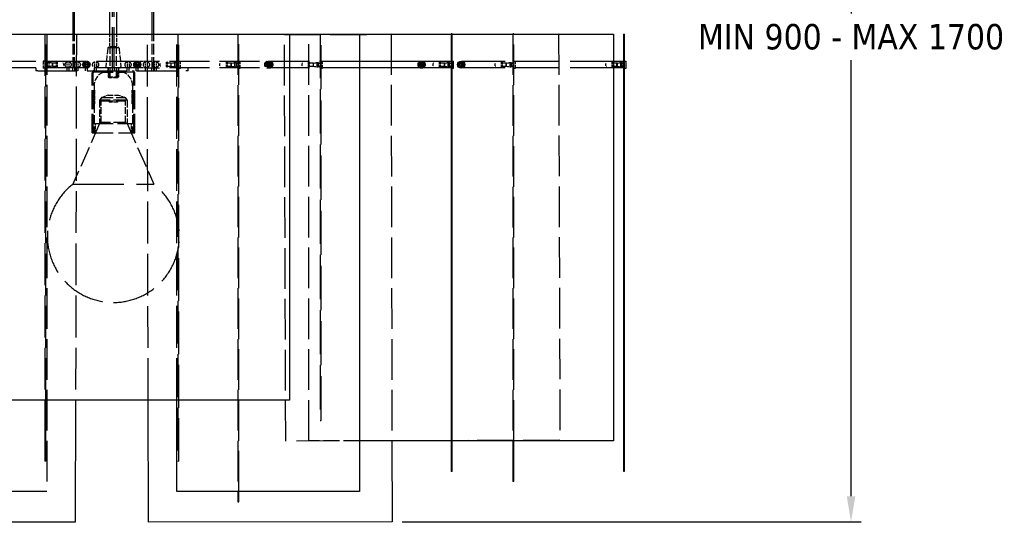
# Model space of a CAD drawing. Extents: x 355 to 4455, y -172 to 2698.
# Tile 10 of 16: x 1076 to 2046, y 1575 to 2070. Entities that reach past the tile are written whole.
import ezdxf

# ---------------------------------------------------------------- set-up
doc = ezdxf.new("R2010")
doc.units = 0
doc.header["$LTSCALE"] = 10
doc.linetypes.add('DASHED', pattern=[0.2068, 0.1655, -0.0413])
doc.layers.add('Nascosta (ISO)', color=7, linetype='DASHED')
doc.layers.add('Visibile (ISO)', color=7, linetype='Continuous')
doc.styles.get("Standard").update_dxf_attribs({"font": 'TAHOMA.TTF'})
doc.dimstyles.get("Standard").update_dxf_attribs({"dimtxt": 0.18, "dimasz": 0.18, "dimexe": 0.18, "dimexo": 0.0625, "dimgap": 0.09, "dimtad": 0, "dimtih": 1, "dimtoh": 1, "dimdec": 4, "dimzin": 0, "dimdsep": 46, "dimtxsty": 'Standard', "dimcen": 0.09, "dimadec": 0, "dimazin": 0, "dimtfac": 1, "dimtdec": 4, "dimtofl": 0, "dimtmove": 0, "dimatfit": 3, "dimfxl": 0, "dimtolj": 1, "dimtzin": 0, "dimarcsym": 0})

# ---------------------------------------------------------------- blocks, each defined once
blk = doc.blocks.new('*D11')
at = {"color": 0, "lineweight": -2}
for p, q in [((1253.6, 2529.57), (1905.03, 2529.57)), ((1895.03, 2504.57), (1895.03, 2075.59)), ((1895.03, 1600.59), (1895.03, 2029.57)), ((1453.12, 1575.59), (1905.03, 1575.59))]:
    blk.add_line(p, q, dxfattribs=at)
at = {"color": 0}
for points in [[(1890.86, 2504.57), (1899.2, 2504.57), (1895.03, 2529.57)], [(1890.86, 1600.59), (1899.2, 1600.59), (1895.03, 1575.59)]]:
    blk.add_solid(points, dxfattribs=at)
at = {"layer": 'DEFPOINTS', "color": 0}
for p in [(1243.6, 2529.57), (1443.12, 1575.59), (1895.03, 1575.59)]:
    blk.add_point(p, dxfattribs=at)
at = {"color": 0, "insert": (1895.03, 2052.58), "char_height": 25, "attachment_point": 5}
blk.add_mtext('\\A1;MIN 900 - MAX 1700', dxfattribs=at)

msp = doc.modelspace()

# ---------------------------------------------------------------- linework, layer by layer
at = {"layer": 'Nascosta (ISO)', "ltscale": 24.17795}
for p, q in [((1167.85, 2022.32), (1167.85, 2522.32)), ((1169.35, 2022.32), (1169.35, 2522.32)), ((1103.1, 2055.32), (1103.1, 1605.32)), ((1338.38, 1654.85), (1337, 2054.85)), ((1361.1, 1655.32), (1361.1, 2055.32)), ((1192.1, 2028.32), (1042.1, 2028.32)), ((1192.1, 2022.32), (1042.1, 2022.32))]:
    msp.add_line(p, q, dxfattribs=at)
at = {"layer": 'Nascosta (ISO)', "ltscale": 21.776571}
msp.add_line((1042.1, 2055.25), (1132.17, 2055.04), dxfattribs=at)
at = {"layer": 'Nascosta (ISO)', "ltscale": 24.868748}
for p, q in [((1101.1, 2055.32), (1101.1, 1695.32)), ((1102.1, 1695.32), (1102.1, 2055.32)), ((1231.1, 1695.32), (1231.1, 2055.32))]:
    msp.add_line(p, q, dxfattribs=at)
at = {"layer": 'Nascosta (ISO)', "ltscale": 6.28236}
for p, q in [((1128.88, 2022.32), (1128.88, 2055.32)), ((1130.38, 2022.32), (1130.38, 2055.32)), ((1206.82, 2022.32), (1206.82, 2055.32)), ((1208.32, 2022.32), (1208.32, 2055.32))]:
    msp.add_line(p, q, dxfattribs=at)
at = {"layer": 'Nascosta (ISO)', "ltscale": 24.850023}
for p, q in [((1132.17, 2055.04), (1131.36, 1695.32)), ((1202.85, 1695.32), (1202.04, 2055.04))]:
    msp.add_line(p, q, dxfattribs=at)
at = {"layer": 'Nascosta (ISO)', "ltscale": 2.332025}
for p, q in [((1165.1, 2043.07), (1165.1, 2055.32)), ((1172.1, 2043.07), (1172.1, 2055.32))]:
    msp.add_line(p, q, dxfattribs=at)
at = {"layer": 'Nascosta (ISO)', "ltscale": 29.021757}
msp.add_line((1202.04, 2055.04), (1322.07, 2055.32), dxfattribs=at)
at = {"layer": 'Nascosta (ISO)', "ltscale": 25.386847}
for p, q in [((1232.1, 2055.32), (1232.1, 1635.32)), ((1233.1, 1635.32), (1233.1, 2055.32))]:
    msp.add_line(p, q, dxfattribs=at)
at = {"layer": 'Nascosta (ISO)', "ltscale": 22.970299}
for p, q in [((1291.1, 2055.32), (1291.1, 2055.28)), ((1292.1, 2055.28), (1292.1, 2055.32))]:
    msp.add_line(p, q, dxfattribs=at)
at = {"layer": 'Nascosta (ISO)', "ltscale": 0.190278}
for p, q in [((1291.1, 2055.28), (1292.1, 2055.28)), ((1501.1, 2055.32), (1502.1, 2055.32)), ((1502.1, 2055.13), (1501.1, 2055.13)), ((1563.1, 2055.14), (1562.1, 2055.14)), ((1671.1, 2055.31), (1672.1, 2055.31)), ((1102.1, 2027.82), (1101.1, 2027.82)), ((1113.35, 2027.6), (1112.35, 2027.6)), ((1221.85, 2027.6), (1220.85, 2027.6)), ((1232.1, 2027.82), (1233.1, 2027.82)), ((1280.85, 2027.6), (1279.85, 2027.6)), ((1291.1, 2027.82), (1292.1, 2027.82)), ((1361.85, 2027.6), (1360.85, 2027.6)), ((1372.1, 2027.82), (1373.1, 2027.82)), ((1490.85, 2027.6), (1489.85, 2027.6)), ((1502.1, 2027.82), (1501.1, 2027.82)), ((1551.85, 2027.6), (1550.85, 2027.6)), ((1563.1, 2027.82), (1562.1, 2027.82)), ((1660.85, 2027.6), (1659.85, 2027.6)), ((1671.1, 2027.82), (1672.1, 2027.82)), ((1102.1, 2022.82), (1101.1, 2022.82)), ((1112.35, 2023.03), (1113.35, 2023.03)), ((1163.6, 2018.32), (1163.6, 2019.32)), ((1173.6, 2018.32), (1173.6, 2019.32)), ((1220.85, 2023.03), (1221.85, 2023.03)), ((1232.1, 2022.82), (1233.1, 2022.82)), ((1279.85, 2023.03), (1280.85, 2023.03)), ((1291.1, 2022.82), (1292.1, 2022.82)), ((1360.85, 2023.03), (1361.85, 2023.03)), ((1372.1, 2022.82), (1373.1, 2022.82)), ((1489.85, 2023.03), (1490.85, 2023.03)), ((1502.1, 2022.82), (1501.1, 2022.82)), ((1550.85, 2023.03), (1551.85, 2023.03)), ((1563.1, 2022.82), (1562.1, 2022.82)), ((1659.85, 2023.03), (1660.85, 2023.03)), ((1671.1, 2022.82), (1672.1, 2022.82)), ((1372.1, 1675.32), (1373.1, 1675.32)), ((1502.1, 1655.32), (1501.1, 1655.32)), ((1232.1, 1635.32), (1233.1, 1635.32)), ((1563.1, 1615.49), (1562.1, 1615.49)), ((1291.1, 1595.35), (1292.1, 1595.35))]:
    msp.add_line(p, q, dxfattribs=at)
at = {"layer": 'Nascosta (ISO)', "ltscale": 24.176197}
for p, q in [((1291.1, 2055.28), (1291.1, 1605.32)), ((1292.1, 1605.32), (1292.1, 2055.28))]:
    msp.add_line(p, q, dxfattribs=at)
at = {"layer": 'Nascosta (ISO)', "ltscale": 21.768459}
msp.add_line((1337, 2054.85), (1472.05, 2055.32), dxfattribs=at)
at = {"layer": 'Nascosta (ISO)', "ltscale": 26.250345}
for p, q in [((1372.1, 2055.32), (1372.1, 1675.32)), ((1373.1, 1675.32), (1373.1, 2055.32))]:
    msp.add_line(p, q, dxfattribs=at)
at = {"layer": 'Nascosta (ISO)', "ltscale": 24.178011}
msp.add_line((1442.04, 2055.32), (1442.94, 1655.32), dxfattribs=at)
at = {"layer": 'Nascosta (ISO)', "ltscale": 0.190279}
msp.add_line((1501.1, 2055.42), (1502.1, 2055.42), dxfattribs=at)
at = {"layer": 'Nascosta (ISO)', "ltscale": 21.763233}
for p, q in [((1562.1, 2055.32), (1562.1, 2055.14)), ((1563.1, 2055.14), (1563.1, 2055.32))]:
    msp.add_line(p, q, dxfattribs=at)
at = {"layer": 'Nascosta (ISO)', "ltscale": 24.16758}
for p, q in [((1562.1, 2055.14), (1562.1, 1655.32)), ((1563.1, 1655.32), (1563.1, 2055.14))]:
    msp.add_line(p, q, dxfattribs=at)
at = {"layer": 'Nascosta (ISO)', "ltscale": 24.149935}
msp.add_line((1607, 2055.32), (1608.37, 1655.78), dxfattribs=at)
at = {"layer": 'Nascosta (ISO)', "ltscale": 3.443787}
for p, q in [((1163.01, 2041.42), (1161.21, 2023.42)), ((1174.19, 2041.42), (1175.99, 2023.42))]:
    msp.add_line(p, q, dxfattribs=at)
at = {"layer": 'Nascosta (ISO)', "ltscale": 2.748125}
msp.add_line((1164.01, 2042.32), (1173.2, 2042.32), dxfattribs=at)
at = {"layer": 'Nascosta (ISO)', "ltscale": 2.09321}
for p, q in [((1165.1, 2043.07), (1172.1, 2043.07)), ((1099.6, 2028.82), (1099.6, 2021.82)), ((1234.6, 2021.82), (1234.6, 2028.82)), ((1293.6, 2021.82), (1293.6, 2028.82)), ((1374.6, 2021.82), (1374.6, 2028.82)), ((1564.6, 2021.82), (1564.6, 2028.82))]:
    msp.add_line(p, q, dxfattribs=at)
at = {"layer": 'Nascosta (ISO)', "ltscale": 5.711227}
for p, q in [((1165.6, 2012.32), (1165.6, 2042.32)), ((1171.6, 2012.32), (1171.6, 2042.32))]:
    msp.add_line(p, q, dxfattribs=at)
at = {"layer": 'Nascosta (ISO)', "ltscale": 0.285466}
for p, q in [((1101.1, 2028.82), (1099.6, 2028.82)), ((1105.01, 2027.37), (1103.51, 2027.37)), ((1229.2, 2027.37), (1230.7, 2027.37)), ((1233.1, 2028.82), (1234.6, 2028.82)), ((1288.2, 2027.37), (1289.7, 2027.37)), ((1292.1, 2028.82), (1293.6, 2028.82)), ((1369.2, 2027.37), (1370.7, 2027.37)), ((1373.1, 2028.82), (1374.6, 2028.82)), ((1498.2, 2027.37), (1499.7, 2027.37)), ((1559.2, 2027.37), (1560.7, 2027.37)), ((1563.1, 2028.82), (1564.6, 2028.82)), ((1668.2, 2027.37), (1669.7, 2027.37)), ((1101.1, 2021.82), (1099.6, 2021.82)), ((1105.01, 2023.27), (1103.51, 2023.27)), ((1229.2, 2023.27), (1230.7, 2023.27)), ((1233.1, 2021.82), (1234.6, 2021.82)), ((1288.2, 2023.27), (1289.7, 2023.27)), ((1292.1, 2021.82), (1293.6, 2021.82)), ((1369.2, 2023.27), (1370.7, 2023.27)), ((1373.1, 2021.82), (1374.6, 2021.82)), ((1498.2, 2023.27), (1499.7, 2023.27)), ((1559.2, 2023.27), (1560.7, 2023.27)), ((1563.1, 2021.82), (1564.6, 2021.82)), ((1668.2, 2023.27), (1669.7, 2023.27)), ((1164.6, 1989.82), (1164.6, 1988.32)), ((1172.6, 1989.82), (1172.6, 1988.32))]:
    msp.add_line(p, q, dxfattribs=at)
at = {"layer": 'Nascosta (ISO)', "ltscale": 0.173181}
for p, q in [((1103.01, 2026.92), (1102.1, 2026.92)), ((1231.19, 2026.92), (1232.1, 2026.92)), ((1290.19, 2026.92), (1291.1, 2026.92)), ((1371.19, 2026.92), (1372.1, 2026.92)), ((1500.19, 2026.92), (1501.1, 2026.92)), ((1561.19, 2026.92), (1562.1, 2026.92)), ((1670.19, 2026.92), (1671.1, 2026.92)), ((1103.01, 2023.72), (1102.1, 2023.72)), ((1231.19, 2023.72), (1232.1, 2023.72)), ((1290.19, 2023.72), (1291.1, 2023.72)), ((1371.19, 2023.72), (1372.1, 2023.72)), ((1500.19, 2023.72), (1501.1, 2023.72)), ((1561.19, 2023.72), (1562.1, 2023.72)), ((1670.19, 2023.72), (1671.1, 2023.72))]:
    msp.add_line(p, q, dxfattribs=at)
at = {"layer": 'Nascosta (ISO)', "ltscale": 1.225982}
for p, q in [((1103.51, 2027.37), (1103.51, 2023.27)), ((1105.01, 2027.37), (1105.01, 2023.27)), ((1229.2, 2023.27), (1229.2, 2027.37)), ((1230.7, 2023.27), (1230.7, 2027.37)), ((1288.2, 2023.27), (1288.2, 2027.37)), ((1289.7, 2023.27), (1289.7, 2027.37)), ((1369.2, 2023.27), (1369.2, 2027.37)), ((1370.7, 2023.27), (1370.7, 2027.37)), ((1498.2, 2023.27), (1498.2, 2027.37)), ((1499.7, 2023.27), (1499.7, 2027.37)), ((1559.2, 2023.27), (1559.2, 2027.37)), ((1560.7, 2023.27), (1560.7, 2027.37)), ((1668.2, 2023.27), (1668.2, 2027.37)), ((1669.7, 2023.27), (1669.7, 2027.37))]:
    msp.add_line(p, q, dxfattribs=at)
at = {"layer": 'Nascosta (ISO)', "ltscale": 0.688919}
for p, q in [((1108.6, 2026.93), (1105.01, 2027.37)), ((1225.6, 2026.93), (1229.2, 2027.37)), ((1284.6, 2026.93), (1288.2, 2027.37)), ((1365.6, 2026.93), (1369.2, 2027.37)), ((1494.6, 2026.93), (1498.2, 2027.37)), ((1555.6, 2026.93), (1559.2, 2027.37)), ((1664.6, 2026.93), (1668.2, 2027.37)), ((1108.6, 2023.71), (1105.01, 2023.27)), ((1225.6, 2023.71), (1229.2, 2023.27)), ((1284.6, 2023.71), (1288.2, 2023.27)), ((1365.6, 2023.71), (1369.2, 2023.27)), ((1494.6, 2023.71), (1498.2, 2023.27)), ((1555.6, 2023.71), (1559.2, 2023.27)), ((1664.6, 2023.71), (1668.2, 2023.27))]:
    msp.add_line(p, q, dxfattribs=at)
at = {"layer": 'Nascosta (ISO)', "ltscale": 0.047688}
for p, q in [((1108.6, 2026.93), (1108.6, 2026.91)), ((1225.6, 2026.91), (1225.6, 2026.93)), ((1284.6, 2026.91), (1284.6, 2026.93)), ((1365.6, 2026.91), (1365.6, 2026.93)), ((1494.6, 2026.91), (1494.6, 2026.93)), ((1555.6, 2026.91), (1555.6, 2026.93)), ((1664.6, 2026.91), (1664.6, 2026.93)), ((1108.6, 2023.73), (1108.6, 2023.71)), ((1225.6, 2023.71), (1225.6, 2023.73)), ((1284.6, 2023.71), (1284.6, 2023.73)), ((1365.6, 2023.71), (1365.6, 2023.73)), ((1494.6, 2023.71), (1494.6, 2023.73)), ((1555.6, 2023.71), (1555.6, 2023.73)), ((1664.6, 2023.71), (1664.6, 2023.73))]:
    msp.add_line(p, q, dxfattribs=at)
at = {"layer": 'Nascosta (ISO)', "ltscale": 0.605262}
for p, q in [((1108.6, 2023.73), (1108.6, 2026.91)), ((1225.6, 2023.73), (1225.6, 2026.91)), ((1284.6, 2026.91), (1284.6, 2023.73)), ((1320.85, 2026.91), (1320.85, 2023.73)), ((1321.35, 2026.91), (1321.35, 2023.73)), ((1365.6, 2023.73), (1365.6, 2026.91)), ((1494.6, 2026.91), (1494.6, 2023.73)), ((1510.85, 2026.91), (1510.85, 2023.73)), ((1511.35, 2026.91), (1511.35, 2023.73)), ((1555.6, 2023.73), (1555.6, 2026.91)), ((1664.6, 2026.91), (1664.6, 2023.73)), ((1190.51, 2025.57), (1193.69, 2025.57)), ((1190.51, 2025.07), (1193.69, 2025.07))]:
    msp.add_line(p, q, dxfattribs=at)
at = {"layer": 'Nascosta (ISO)', "ltscale": 0.014657}
for p, q in [((1108.68, 2026.9), (1108.6, 2026.91)), ((1225.6, 2026.91), (1225.53, 2026.9)), ((1284.6, 2026.91), (1284.53, 2026.9)), ((1365.6, 2026.91), (1365.53, 2026.9)), ((1494.6, 2026.91), (1494.53, 2026.9)), ((1555.6, 2026.91), (1555.53, 2026.9)), ((1664.6, 2026.91), (1664.53, 2026.9)), ((1108.6, 2023.73), (1108.68, 2023.74)), ((1225.53, 2023.74), (1225.6, 2023.73)), ((1284.53, 2023.74), (1284.6, 2023.73)), ((1365.53, 2023.74), (1365.6, 2023.73)), ((1494.53, 2023.74), (1494.6, 2023.73)), ((1555.53, 2023.74), (1555.6, 2023.73)), ((1664.53, 2023.74), (1664.6, 2023.73))]:
    msp.add_line(p, q, dxfattribs=at)
at = {"layer": 'Nascosta (ISO)', "ltscale": 0.603983}
for p, q in [((1111.85, 2026.9), (1108.68, 2026.9)), ((1225.53, 2026.9), (1222.35, 2026.9)), ((1284.53, 2026.9), (1281.35, 2026.9)), ((1365.53, 2026.9), (1362.35, 2026.9)), ((1494.53, 2026.9), (1491.35, 2026.9)), ((1555.53, 2026.9), (1552.35, 2026.9)), ((1664.53, 2026.9), (1661.35, 2026.9)), ((1108.68, 2023.74), (1111.85, 2023.74)), ((1222.35, 2023.74), (1225.53, 2023.74)), ((1281.35, 2023.74), (1284.53, 2023.74)), ((1362.35, 2023.74), (1365.53, 2023.74)), ((1491.35, 2023.74), (1494.53, 2023.74)), ((1552.35, 2023.74), (1555.53, 2023.74)), ((1661.35, 2023.74), (1664.53, 2023.74))]:
    msp.add_line(p, q, dxfattribs=at)
at = {"layer": 'Nascosta (ISO)', "ltscale": 0.861262}
for p, q in [((1108.68, 2026.9), (1108.68, 2023.74)), ((1225.53, 2023.74), (1225.53, 2026.9)), ((1284.53, 2023.74), (1284.53, 2026.9)), ((1365.53, 2023.74), (1365.53, 2026.9)), ((1494.53, 2023.74), (1494.53, 2026.9)), ((1555.53, 2023.74), (1555.53, 2026.9)), ((1664.53, 2023.74), (1664.53, 2026.9))]:
    msp.add_line(p, q, dxfattribs=at)
at = {"layer": 'Nascosta (ISO)', "ltscale": 1.280127}
for p, q in [((1112.35, 2027.6), (1112.35, 2023.03)), ((1113.35, 2027.6), (1113.35, 2023.03)), ((1220.85, 2023.03), (1220.85, 2027.6)), ((1221.85, 2023.03), (1221.85, 2027.6)), ((1279.85, 2023.03), (1279.85, 2027.6)), ((1280.85, 2023.03), (1280.85, 2027.6)), ((1360.85, 2023.03), (1360.85, 2027.6)), ((1361.85, 2023.03), (1361.85, 2027.6)), ((1489.85, 2023.03), (1489.85, 2027.6)), ((1490.85, 2023.03), (1490.85, 2027.6)), ((1550.85, 2023.03), (1550.85, 2027.6)), ((1551.85, 2023.03), (1551.85, 2027.6)), ((1659.85, 2023.03), (1659.85, 2027.6)), ((1660.85, 2023.03), (1660.85, 2027.6))]:
    msp.add_line(p, q, dxfattribs=at)
at = {"layer": 'Nascosta (ISO)', "ltscale": 1.076838}
for p, q in [((1123.1, 2022.49), (1123.1, 2028.14)), ((1125.1, 2022.49), (1125.1, 2028.14)), ((1132.1, 2022.49), (1132.1, 2028.14)), ((1134.1, 2022.49), (1134.1, 2028.14)), ((1141.1, 2022.49), (1141.1, 2028.14)), ((1143.1, 2022.49), (1143.1, 2028.14)), ((1150.1, 2028.14), (1150.1, 2022.49)), ((1152.1, 2028.14), (1152.1, 2022.49)), ((1182.1, 2028.14), (1182.1, 2022.49)), ((1184.1, 2028.14), (1184.1, 2022.49)), ((1191.1, 2022.49), (1191.1, 2028.14)), ((1193.1, 2022.49), (1193.1, 2028.14)), ((1200.1, 2022.49), (1200.1, 2028.14)), ((1202.1, 2022.49), (1202.1, 2028.14)), ((1209.1, 2022.49), (1209.1, 2028.14)), ((1211.1, 2022.49), (1211.1, 2028.14))]:
    msp.add_line(p, q, dxfattribs=at)
at = {"layer": 'Nascosta (ISO)', "ltscale": 1.713298}
for p, q in [((1201.1, 2028.32), (1192.1, 2028.32)), ((1163.6, 2022.32), (1163.6, 2013.32)), ((1173.6, 2022.32), (1173.6, 2013.32)), ((1201.1, 2022.32), (1192.1, 2022.32)), ((1150.85, 1958.32), (1150.85, 1967.32)), ((1186.35, 1958.32), (1186.35, 1967.32))]:
    msp.add_line(p, q, dxfattribs=at)
at = {"layer": 'Nascosta (ISO)', "ltscale": 3.887477}
for p, q in [((1214.1, 2028.32), (1201.1, 2028.32)), ((1201.1, 2022.32), (1214.1, 2022.32))]:
    msp.add_line(p, q, dxfattribs=at)
at = {"layer": 'Nascosta (ISO)', "ltscale": 23.815281}
for p, q in [((1411.1, 2028.32), (1214.1, 2028.32)), ((1411.1, 2022.32), (1214.1, 2022.32))]:
    msp.add_line(p, q, dxfattribs=at)
at = {"layer": 'Nascosta (ISO)', "ltscale": 0.038224}
for p, q in [((1320.85, 2027.4), (1320.85, 2027.6)), ((1321.35, 2027.6), (1321.35, 2027.4)), ((1510.85, 2027.4), (1510.85, 2027.6)), ((1511.35, 2027.6), (1511.35, 2027.4)), ((1189.82, 2025.57), (1190.02, 2025.57)), ((1190.02, 2025.07), (1189.82, 2025.07)), ((1194.19, 2025.57), (1194.39, 2025.57)), ((1194.39, 2025.07), (1194.19, 2025.07)), ((1320.85, 2023.03), (1320.85, 2023.23)), ((1321.35, 2023.23), (1321.35, 2023.03)), ((1510.85, 2023.03), (1510.85, 2023.23)), ((1511.35, 2023.23), (1511.35, 2023.03))]:
    msp.add_line(p, q, dxfattribs=at)
at = {"layer": 'Nascosta (ISO)', "ltscale": 0.131477}
for p, q in [((1320.85, 2026.91), (1320.85, 2027.4)), ((1321.35, 2027.4), (1321.35, 2026.91)), ((1510.85, 2026.91), (1510.85, 2027.4)), ((1511.35, 2027.4), (1511.35, 2026.91)), ((1190.02, 2025.57), (1190.51, 2025.57)), ((1190.51, 2025.07), (1190.02, 2025.07)), ((1193.69, 2025.57), (1194.19, 2025.57)), ((1194.19, 2025.07), (1193.69, 2025.07)), ((1320.85, 2023.23), (1320.85, 2023.73)), ((1321.35, 2023.73), (1321.35, 2023.23)), ((1510.85, 2023.23), (1510.85, 2023.73)), ((1511.35, 2023.73), (1511.35, 2023.23))]:
    msp.add_line(p, q, dxfattribs=at)
at = {"layer": 'Nascosta (ISO)', "ltscale": 1.115846}
for p, q in [((1321.85, 2026.85), (1321.85, 2027.6)), ((1322.35, 2027.6), (1322.35, 2026.85)), ((1471.85, 2026.85), (1471.85, 2027.6)), ((1472.35, 2027.6), (1472.35, 2026.85)), ((1139.82, 2025.57), (1140.57, 2025.57)), ((1140.57, 2025.07), (1139.82, 2025.07)), ((1143.64, 2025.57), (1144.39, 2025.57)), ((1144.39, 2025.07), (1143.64, 2025.07)), ((1321.85, 2023.03), (1321.85, 2023.78)), ((1322.35, 2023.78), (1322.35, 2023.03)), ((1471.85, 2023.03), (1471.85, 2023.78)), ((1472.35, 2023.78), (1472.35, 2023.03))]:
    msp.add_line(p, q, dxfattribs=at)
at = {"layer": 'Nascosta (ISO)', "ltscale": 0.138751}
for p, q in [((1321.85, 2026.35), (1321.85, 2026.85)), ((1322.35, 2026.85), (1322.35, 2026.35)), ((1471.85, 2026.35), (1471.85, 2026.85)), ((1472.35, 2026.85), (1472.35, 2026.35)), ((1140.57, 2025.57), (1141.07, 2025.57)), ((1141.07, 2025.07), (1140.57, 2025.07)), ((1143.13, 2025.57), (1143.64, 2025.57)), ((1143.64, 2025.07), (1143.13, 2025.07)), ((1321.85, 2023.78), (1321.85, 2024.29)), ((1322.35, 2024.29), (1322.35, 2023.78)), ((1471.85, 2023.78), (1471.85, 2024.29)), ((1472.35, 2024.29), (1472.35, 2023.78))]:
    msp.add_line(p, q, dxfattribs=at)
at = {"layer": 'Nascosta (ISO)', "ltscale": 25.789812}
for p, q in [((1661.1, 2028.32), (1501.1, 2028.32)), ((1661.1, 2022.32), (1501.1, 2022.32))]:
    msp.add_line(p, q, dxfattribs=at)
at = {"layer": 'Nascosta (ISO)', "ltscale": 0.571033}
for p, q in [((1092.1, 2022.32), (1092.1, 2019.32)), ((1123.1, 2019.32), (1123.1, 2022.32)), ((1125.1, 2019.32), (1125.1, 2022.32)), ((1128.63, 2019.32), (1128.63, 2022.32)), ((1130.63, 2019.32), (1130.63, 2022.32)), ((1132.1, 2019.32), (1132.1, 2022.32)), ((1134.1, 2019.32), (1134.1, 2022.32)), ((1141.1, 2019.32), (1141.1, 2022.32)), ((1143.1, 2019.32), (1143.1, 2022.32)), ((1150.1, 2019.32), (1150.1, 2022.32)), ((1152.1, 2019.32), (1152.1, 2022.32)), ((1163.6, 2019.32), (1163.6, 2022.32)), ((1167.6, 2019.32), (1167.6, 2022.32)), ((1169.6, 2019.32), (1169.6, 2022.32)), ((1173.6, 2019.32), (1173.6, 2022.32)), ((1182.1, 2019.32), (1182.1, 2022.32)), ((1184.1, 2019.32), (1184.1, 2022.32)), ((1191.1, 2019.32), (1191.1, 2022.32)), ((1193.1, 2019.32), (1193.1, 2022.32)), ((1200.1, 2019.32), (1200.1, 2022.32)), ((1202.1, 2019.32), (1202.1, 2022.32)), ((1206.57, 2019.32), (1206.57, 2022.32)), ((1208.57, 2019.32), (1208.57, 2022.32)), ((1209.1, 2019.32), (1209.1, 2022.32)), ((1211.1, 2019.32), (1211.1, 2022.32)), ((1242.1, 2019.32), (1242.1, 2022.32))]:
    msp.add_line(p, q, dxfattribs=at)
at = {"layer": 'Nascosta (ISO)', "ltscale": 0.597989}
for p, q in [((1094.1, 2019.32), (1092.1, 2019.32)), ((1242.1, 2019.32), (1240.1, 2019.32))]:
    msp.add_line(p, q, dxfattribs=at)
at = {"layer": 'Nascosta (ISO)', "ltscale": 23.533205}
msp.add_line((1094.1, 2019.32), (1240.1, 2019.32), dxfattribs=at)
at = {"layer": 'Nascosta (ISO)', "ltscale": 0.537732}
for p, q in [((1119.6, 2026.35), (1119.6, 2024.29)), ((1214.6, 2024.29), (1214.6, 2026.35)), ((1273.6, 2024.29), (1273.6, 2026.35)), ((1354.6, 2024.29), (1354.6, 2026.35)), ((1483.6, 2024.29), (1483.6, 2026.35)), ((1544.6, 2024.29), (1544.6, 2026.35)), ((1653.6, 2024.29), (1653.6, 2026.35))]:
    msp.add_line(p, q, dxfattribs=at)
at = {"layer": 'Nascosta (ISO)', "ltscale": 0.392084}
for p, q in [((1141.07, 2025.57), (1143.13, 2025.57)), ((1143.13, 2025.07), (1141.07, 2025.07)), ((1321.85, 2024.29), (1321.85, 2026.35)), ((1322.35, 2026.35), (1322.35, 2024.29)), ((1471.85, 2024.29), (1471.85, 2026.35)), ((1472.35, 2026.35), (1472.35, 2024.29))]:
    msp.add_line(p, q, dxfattribs=at)
at = {"layer": 'Nascosta (ISO)', "ltscale": 11.232176}
for p, q in [((1147.6, 1958.32), (1147.6, 2017.32)), ((1148.6, 1958.32), (1148.6, 2017.32)), ((1188.6, 1958.32), (1188.6, 2017.32)), ((1189.6, 1958.32), (1189.6, 2017.32))]:
    msp.add_line(p, q, dxfattribs=at)
at = {"layer": 'Nascosta (ISO)', "ltscale": 11.363585}
msp.add_line((1149.6, 2018.32), (1187.6, 2018.32), dxfattribs=at)
at = {"layer": 'Nascosta (ISO)', "ltscale": 0.102704}
for p, q in [((1158.6, 2018.32), (1158.6, 2017.78)), ((1178.6, 2018.32), (1178.6, 2017.78))]:
    msp.add_line(p, q, dxfattribs=at)
at = {"layer": 'Nascosta (ISO)', "ltscale": 5.980787}
msp.add_line((1158.6, 2017.78), (1178.6, 2017.78), dxfattribs=at)
at = {"layer": 'Nascosta (ISO)', "ltscale": 1.142165}
for p, q in [((1164.15, 2012.32), (1164.15, 2018.32)), ((1173.06, 2012.32), (1173.06, 2018.32))]:
    msp.add_line(p, q, dxfattribs=at)
at = {"layer": 'Nascosta (ISO)', "ltscale": 2.990344}
for p, q in [((1163.6, 2013.32), (1173.6, 2013.32)), ((1163.6, 1995.32), (1173.6, 1995.32))]:
    msp.add_line(p, q, dxfattribs=at)
at = {"layer": 'Nascosta (ISO)', "ltscale": 0.269135}
for p, q in [((1164.6, 2012.32), (1163.6, 2013.32)), ((1172.6, 2012.32), (1173.6, 2013.32)), ((1156.6, 1968.32), (1155.6, 1967.32)), ((1180.6, 1968.32), (1181.6, 1967.32))]:
    msp.add_line(p, q, dxfattribs=at)
at = {"layer": 'Nascosta (ISO)', "ltscale": 2.666479}
msp.add_line((1173.06, 2012.32), (1164.15, 2012.32), dxfattribs=at)
at = {"layer": 'Nascosta (ISO)', "ltscale": 3.236318}
for p, q in [((1149.6, 2004.32), (1149.6, 1987.32)), ((1187.6, 2004.32), (1187.6, 1987.32))]:
    msp.add_line(p, q, dxfattribs=at)
at = {"layer": 'Nascosta (ISO)', "ltscale": 0.097002}
for p, q in [((1150.03, 2000.32), (1149.93, 2000.32)), ((1187.28, 2000.32), (1187.18, 2000.32))]:
    msp.add_line(p, q, dxfattribs=at)
at = {"layer": 'Nascosta (ISO)', "ltscale": 2.474808}
for p, q in [((1149.93, 1987.32), (1149.93, 2000.32)), ((1187.28, 2000.32), (1187.28, 1987.32))]:
    msp.add_line(p, q, dxfattribs=at)
at = {"layer": 'Nascosta (ISO)', "ltscale": 2.569997}
for p, q in [((1150.03, 2000.32), (1150.03, 1986.82)), ((1150.1, 1986.82), (1150.1, 2000.32)), ((1187.1, 2000.32), (1187.1, 1986.82)), ((1187.18, 1986.82), (1187.18, 2000.32))]:
    msp.add_line(p, q, dxfattribs=at)
at = {"layer": 'Nascosta (ISO)', "ltscale": 0.014021}
for p, q in [((1150.03, 2000.32), (1150.1, 2000.32)), ((1187.18, 2000.32), (1187.1, 2000.32)), ((1150.03, 1986.82), (1150.1, 1986.82)), ((1187.18, 1986.82), (1187.1, 1986.82))]:
    msp.add_line(p, q, dxfattribs=at)
at = {"layer": 'Nascosta (ISO)', "ltscale": 0.621551}
for p, q in [((1156.99, 1992.98), (1155.1, 1990.32)), ((1180.22, 1992.98), (1182.1, 1990.32))]:
    msp.add_line(p, q, dxfattribs=at)
at = {"layer": 'Nascosta (ISO)', "ltscale": 8.074098}
msp.add_line((1182.1, 1990.32), (1155.1, 1990.32), dxfattribs=at)
at = {"layer": 'Nascosta (ISO)', "ltscale": 4.378584}
for p, q in [((1155.1, 1990.32), (1155.1, 1967.32)), ((1182.1, 1990.32), (1182.1, 1967.32))]:
    msp.add_line(p, q, dxfattribs=at)
at = {"layer": 'Nascosta (ISO)', "ltscale": 7.176965}
for p, q in [((1156.6, 1989.82), (1180.6, 1989.82)), ((1180.6, 1968.32), (1156.6, 1968.32))]:
    msp.add_line(p, q, dxfattribs=at)
at = {"layer": 'Nascosta (ISO)', "ltscale": 4.093018}
for p, q in [((1156.6, 1968.32), (1156.6, 1989.82)), ((1180.6, 1968.32), (1180.6, 1989.82))]:
    msp.add_line(p, q, dxfattribs=at)
at = {"layer": 'Nascosta (ISO)', "ltscale": 1.335185}
for p, q in [((1163.6, 1995.32), (1156.99, 1992.98)), ((1173.6, 1995.32), (1180.22, 1992.98))]:
    msp.add_line(p, q, dxfattribs=at)
at = {"layer": 'Nascosta (ISO)', "ltscale": 6.946114}
msp.add_line((1156.99, 1992.98), (1180.22, 1992.98), dxfattribs=at)
at = {"layer": 'Nascosta (ISO)', "ltscale": 2.392255}
msp.add_line((1172.6, 1988.32), (1164.6, 1988.32), dxfattribs=at)
at = {"layer": 'Nascosta (ISO)', "ltscale": 0.670049}
for p, q in [((1149.93, 1987.32), (1149.6, 1987.32)), ((1187.6, 1987.32), (1187.28, 1987.32))]:
    msp.add_line(p, q, dxfattribs=at)
at = {"layer": 'Nascosta (ISO)', "ltscale": 0.767151}
for p, q in [((1149.6, 1986.82), (1150.03, 1986.82)), ((1187.18, 1986.82), (1187.6, 1986.82))]:
    msp.add_line(p, q, dxfattribs=at)
at = {"layer": 'Nascosta (ISO)', "ltscale": 5.42566}
for p, q in [((1149.6, 1986.82), (1149.6, 1958.32)), ((1187.6, 1986.82), (1187.6, 1958.32))]:
    msp.add_line(p, q, dxfattribs=at)
at = {"layer": 'Nascosta (ISO)', "ltscale": 0.033187}
for p, q in [((1149.93, 1987.32), (1150.1, 1987.32)), ((1187.28, 1987.32), (1187.1, 1987.32))]:
    msp.add_line(p, q, dxfattribs=at)
at = {"layer": 'Nascosta (ISO)', "ltscale": 12.412611}
for p, q in [((1155.1, 1967.32), (1128.76, 1907.67)), ((1182.1, 1967.32), (1208.45, 1907.67))]:
    msp.add_line(p, q, dxfattribs=at)
at = {"layer": 'Nascosta (ISO)', "ltscale": 10.615975}
msp.add_line((1150.85, 1967.32), (1186.35, 1967.32), dxfattribs=at)
at = {"layer": 'Nascosta (ISO)', "ltscale": 12.559763}
msp.add_line((1147.6, 1958.32), (1189.6, 1958.32), dxfattribs=at)
at = {"layer": 'Nascosta (ISO)', "ltscale": 30.262905}
msp.add_line((1128.76, 1907.67), (1208.45, 1907.67), dxfattribs=at)
at = {"layer": 'Nascosta (ISO)', "ltscale": 25.282398}
msp.add_line((1442.94, 1655.21), (1338.38, 1654.85), dxfattribs=at)
at = {"layer": 'Nascosta (ISO)', "ltscale": 9.518778}
msp.add_line((1411.1, 1655.32), (1361.1, 1655.32), dxfattribs=at)
at = {"layer": 'Nascosta (ISO)', "ltscale": 21.862568}
msp.add_line((1608.37, 1655.78), (1472.74, 1655.32), dxfattribs=at)
at = {"layer": 'Nascosta (ISO)', "ltscale": 29.01354}
msp.add_line((1103.1, 1605.32), (923.1, 1605.32), dxfattribs=at)
at = {"layer": 'Nascosta (ISO)', "ltscale": 0.14998, "flags": 128}
for points in [[(1112.35, 2027.4), (1112.35, 2027.37)], [(1222.35, 2026.9), (1222.32, 2026.9)], [(1281.35, 2026.9), (1281.32, 2026.9)], [(1362.35, 2026.9), (1362.32, 2026.9)], [(1491.35, 2026.9), (1491.32, 2026.9)], [(1552.35, 2026.9), (1552.32, 2026.9)], [(1661.35, 2026.9), (1661.32, 2026.9)], [(1111.85, 2023.74), (1111.89, 2023.73)], [(1221.85, 2023.23), (1221.85, 2023.26)], [(1280.85, 2023.23), (1280.85, 2023.26)], [(1361.85, 2023.23), (1361.85, 2023.26)], [(1490.85, 2023.23), (1490.85, 2023.26)], [(1551.85, 2023.23), (1551.85, 2023.26)], [(1660.85, 2023.23), (1660.85, 2023.26)]]:
    msp.add_lwpolyline(points, dxfattribs=at)
at = {"layer": 'Nascosta (ISO)', "ltscale": 1.115846, "flags": 128}
for points in [[(1119.17, 2026.85), (1118.97, 2026.88)], [(1220.85, 2027.6), (1220.56, 2027.56)], [(1279.85, 2027.6), (1279.56, 2027.56)], [(1360.85, 2027.6), (1360.56, 2027.56)], [(1489.85, 2027.6), (1489.56, 2027.56)], [(1550.85, 2027.6), (1550.56, 2027.56)], [(1659.85, 2027.6), (1659.56, 2027.56)], [(1113.35, 2023.03), (1113.65, 2023.07)], [(1215.04, 2023.78), (1215.24, 2023.75)], [(1274.04, 2023.78), (1274.24, 2023.75)], [(1355.04, 2023.78), (1355.24, 2023.75)], [(1484.04, 2023.78), (1484.24, 2023.75)], [(1545.04, 2023.78), (1545.24, 2023.75)], [(1654.04, 2023.78), (1654.24, 2023.75)]]:
    msp.add_lwpolyline(points, dxfattribs=at)
at = {"layer": 'Nascosta (ISO)', "ltscale": 0.138751, "flags": 128}
for points in [[(1215.04, 2026.85), (1215.01, 2026.85)], [(1274.04, 2026.85), (1274.01, 2026.85)], [(1355.04, 2026.85), (1355.01, 2026.85)], [(1484.04, 2026.85), (1484.01, 2026.85)], [(1545.04, 2026.85), (1545.01, 2026.85)], [(1654.04, 2026.85), (1654.01, 2026.85)], [(1119.17, 2023.78), (1119.2, 2023.79)], [(1119.6, 2026.35), (1119.6, 2026.38)], [(1214.6, 2024.29), (1214.6, 2024.26)], [(1273.6, 2024.29), (1273.6, 2024.26)], [(1354.6, 2024.29), (1354.6, 2024.26)], [(1483.6, 2024.29), (1483.6, 2024.26)], [(1544.6, 2024.29), (1544.6, 2024.26)], [(1653.6, 2024.29), (1653.6, 2024.26)]]:
    msp.add_lwpolyline(points, dxfattribs=at)
at = {"layer": 'Nascosta (ISO)', "ltscale": 3.588432}
for centre in [(1124.1, 2025.32), (1133.1, 2025.32), (1142.1, 2025.32), (1151.1, 2025.32), (1183.1, 2025.32), (1192.1, 2025.32), (1201.1, 2025.32), (1210.1, 2025.32), (1321.1, 2025.32), (1511.1, 2025.32)]:
    msp.add_circle(centre, 3, dxfattribs=at)
at = {"layer": 'Nascosta (ISO)', "ltscale": 4.186521}
for centre in [(1142.1, 2025.32), (1321.1, 2025.32), (1322.1, 2025.32), (1472.1, 2025.32)]:
    msp.add_circle(centre, 3.5, dxfattribs=at)
at = {"layer": 'Nascosta (ISO)', "ltscale": 2.990344}
for centre in [(1142.1, 2025.32), (1192.1, 2025.32), (1321.1, 2025.32), (1322.1, 2025.32), (1472.1, 2025.32), (1511.1, 2025.32)]:
    msp.add_circle(centre, 2.5, dxfattribs=at)
at = {"layer": 'Nascosta (ISO)', "ltscale": 2.452064}
for centre in [(1142.1, 2025.32), (1192.1, 2025.32), (1321.1, 2025.32), (1322.1, 2025.32), (1472.1, 2025.32), (1511.1, 2025.32)]:
    msp.add_circle(centre, 2.05, dxfattribs=at)
at = {"layer": 'Nascosta (ISO)', "ltscale": 1.913784}
for centre in [(1192.1, 2025.32), (1321.1, 2025.32), (1511.1, 2025.32)]:
    msp.add_circle(centre, 1.6, dxfattribs=at)
at = {"layer": 'Nascosta (ISO)', "ltscale": 0.27997}
for centre, start, end in [((1164.01, 2041.32), 90, 174.28941), ((1173.2, 2041.32), 5.71059, 90)]:
    msp.add_arc(centre, 1, start, end, dxfattribs=at)
at = {"layer": 'Nascosta (ISO)', "ltscale": 0.298944}
for centre, start, end in [((1102.1, 2027.92), 180, 270), ((1232.1, 2027.92), 270, 0), ((1291.1, 2027.92), 270, 0), ((1372.1, 2027.92), 270, 0), ((1501.1, 2027.92), 270, 0), ((1562.1, 2027.92), 270, 0), ((1671.1, 2027.92), 270, 0), ((1102.1, 2022.72), 90, 180), ((1149.6, 2017.32), 90, 180), ((1187.6, 2017.32), 0, 90), ((1232.1, 2022.72), 0, 90), ((1291.1, 2022.72), 0, 90), ((1372.1, 2022.72), 0, 90), ((1501.1, 2022.72), 0, 90), ((1562.1, 2022.72), 0, 90), ((1671.1, 2022.72), 0, 90)]:
    msp.add_arc(centre, 1, start, end, dxfattribs=at)
at = {"layer": 'Nascosta (ISO)', "ltscale": 0.139887}
for centre, start, end in [((1103.01, 2027.42), 270, 354.26083), ((1231.19, 2027.42), 185.73917, 270), ((1290.19, 2027.42), 185.73917, 270), ((1371.19, 2027.42), 185.73917, 270), ((1500.19, 2027.42), 185.73917, 270), ((1561.19, 2027.42), 185.73917, 270), ((1670.19, 2027.42), 185.73917, 270), ((1103.01, 2023.22), 5.73917, 90), ((1231.19, 2023.22), 90, 174.26083), ((1290.19, 2023.22), 90, 174.26083), ((1371.19, 2023.22), 90, 174.26083), ((1500.19, 2023.22), 90, 174.26083), ((1561.19, 2023.22), 90, 174.26083), ((1670.19, 2023.22), 90, 174.26083)]:
    msp.add_arc(centre, 0.5, start, end, dxfattribs=at)
at = {"layer": 'Nascosta (ISO)', "ltscale": 1.280127}
for centre, start, end in [((1142.1, 2025.32), 6.24013, 173.75987), ((1192.1, 2025.32), 6.24013, 173.75987), ((1321.1, 2025.32), 96.24013, 263.75987), ((1322.1, 2025.32), 96.24013, 263.75987), ((1321.1, 2025.32), 276.24013, 83.75987), ((1322.1, 2025.32), 276.24013, 83.75987), ((1472.1, 2025.32), 96.24013, 263.75987), ((1472.1, 2025.32), 276.24013, 83.75987), ((1511.1, 2025.32), 96.24013, 263.75987), ((1511.1, 2025.32), 276.24013, 83.75987), ((1142.1, 2025.32), 186.24013, 353.75987), ((1192.1, 2025.32), 186.24013, 353.75987)]:
    msp.add_arc(centre, 2.3, start, end, dxfattribs=at)
at = {"layer": 'Nascosta (ISO)', "ltscale": 0.861262}
for centre, start, end in [((1142.1, 2025.32), 8.9893, 171.0107), ((1322.1, 2025.32), 98.9893, 261.0107), ((1322.1, 2025.32), 278.9893, 81.0107), ((1472.1, 2025.32), 98.9893, 261.0107), ((1472.1, 2025.32), 278.9893, 81.0107), ((1142.1, 2025.32), 188.9893, 351.0107)]:
    msp.add_arc(centre, 1.6, start, end, dxfattribs=at)
at = {"layer": 'Nascosta (ISO)', "ltscale": 2.18174}
for centre, start, end in [((1322.1, 2025.32), 90, 270), ((1322.1, 2025.32), 270, 90), ((1472.1, 2025.32), 90, 270), ((1472.1, 2025.32), 270, 90)]:
    msp.add_arc(centre, 3, start, end, dxfattribs=at)
at = {"layer": 'Nascosta (ISO)', "ltscale": 0.095476}
for centre, start, end in [((1321.1, 2025.32), 81.06383, 98.93617), ((1322.1, 2025.32), 81.06383, 98.93617), ((1472.1, 2025.32), 81.06383, 98.93617), ((1511.1, 2025.32), 81.06383, 98.93617), ((1142.1, 2025.32), 171.06383, 188.93617), ((1142.1, 2025.32), 351.06383, 8.93617), ((1192.1, 2025.32), 171.06383, 188.93617), ((1192.1, 2025.32), 351.06383, 8.93617), ((1321.1, 2025.32), 261.06383, 278.93617), ((1322.1, 2025.32), 261.06383, 278.93617), ((1472.1, 2025.32), 261.06383, 278.93617), ((1511.1, 2025.32), 261.06383, 278.93617)]:
    msp.add_arc(centre, 1.61, start, end, dxfattribs=at)
at = {"layer": 'Nascosta (ISO)', "ltscale": 0.09548}
for centre, start, end in [((1322.1, 2025.32), 81.0107, 98.9893), ((1472.1, 2025.32), 81.0107, 98.9893), ((1142.1, 2025.32), 171.0107, 188.9893), ((1142.1, 2025.32), 351.0107, 8.9893), ((1322.1, 2025.32), 261.0107, 278.9893), ((1472.1, 2025.32), 261.0107, 278.9893)]:
    msp.add_arc(centre, 1.6, start, end, dxfattribs=at)
at = {"layer": 'Nascosta (ISO)', "ltscale": 0.597989}
for centre, start, end in [((1149.6, 2017.32), 90, 180), ((1187.6, 2017.32), 0, 90)]:
    msp.add_arc(centre, 2, start, end, dxfattribs=at)
at = {"layer": 'Nascosta (ISO)', "ltscale": 3.268404}
for centre, start, end in [((1164.17, 2004.32), 112.46284, 180), ((1173.04, 2004.32), 0, 67.53716)]:
    msp.add_arc(centre, 14.57, start, end, dxfattribs=at)
at = {"layer": 'Nascosta (ISO)', "ltscale": 0.317919}
for centre, start, end in [((1162.21, 2023.32), 174.28941, 270), ((1175, 2023.32), 270, 5.71059)]:
    msp.add_arc(centre, 1, start, end, dxfattribs=at)
at = {"layer": 'Nascosta (ISO)', "ltscale": 26.002083}
msp.add_arc((1168.6, 1856.32), 65, 127.80341, 52.19659, dxfattribs=at)
at = {"layer": 'Visibile (ISO)'}
for p, q in [((1128.88, 2055.32), (1128.88, 2522.32)), ((1130.38, 2055.32), (1130.38, 2522.32)), ((1206.82, 2055.32), (1206.82, 2522.32)), ((1208.32, 2055.32), (1208.32, 2522.32)), ((1165.1, 2055.32), (1165.1, 2513.07)), ((1172.1, 2055.32), (1172.1, 2513.07)), ((1322.07, 2055.32), (1442.04, 2055.59)), ((1442.04, 2055.59), (1442.04, 2055.32)), ((1502.1, 2055.42), (1607, 2055.78)), ((1607, 2055.78), (1607, 2055.32)), ((1042.1, 2055.32), (1342.1, 2055.32)), ((1291.1, 2055.35), (1292.1, 2055.35)), ((1291.1, 2055.35), (1291.1, 2055.32)), ((1292.1, 2055.32), (1292.1, 2055.35)), ((1342.1, 2055.32), (1411.1, 2055.32)), ((1342.1, 2055.32), (1342.1, 1695.32)), ((1411.1, 2055.32), (1501.1, 2055.32)), ((1411.1, 2055.32), (1411.1, 1605.32)), ((1472.05, 2055.32), (1501.1, 2055.42)), ((1502.1, 2055.5), (1501.1, 2055.5)), ((1501.1, 2055.5), (1501.1, 1625.5)), ((1502.1, 1625.5), (1502.1, 2055.5)), ((1502.1, 2055.32), (1661.1, 2055.32)), ((1563.1, 2055.49), (1562.1, 2055.49)), ((1562.1, 2055.49), (1562.1, 2055.32)), ((1563.1, 2055.32), (1563.1, 2055.49)), ((1661.1, 2055.32), (1661.1, 1655.32)), ((1671.1, 2055.32), (1672.1, 2055.32)), ((1671.1, 2055.32), (1671.1, 1625.32)), ((1672.1, 1625.32), (1672.1, 2055.32)), ((1501.1, 2028.32), (1411.1, 2028.32)), ((1502.1, 2028.82), (1503.6, 2028.82)), ((1503.6, 2021.82), (1503.6, 2028.82)), ((1671.1, 2028.32), (1661.1, 2028.32)), ((1672.1, 2028.82), (1673.6, 2028.82)), ((1673.6, 2021.82), (1673.6, 2028.82)), ((1501.1, 2022.32), (1411.1, 2022.32)), ((1502.1, 2021.82), (1503.6, 2021.82)), ((1671.1, 2022.32), (1661.1, 2022.32)), ((1672.1, 2021.82), (1673.6, 2021.82)), ((1342.1, 1695.32), (1042.1, 1695.32)), ((1101.1, 1695.32), (1101.1, 1635.32)), ((1102.1, 1635.32), (1102.1, 1695.32)), ((1131.36, 1695.32), (1131.08, 1575.05)), ((1203.12, 1575.05), (1202.85, 1695.32)), ((1231.1, 1605.32), (1231.1, 1695.32)), ((1501.1, 1655.32), (1411.1, 1655.32)), ((1442.94, 1655.32), (1443.12, 1575.59)), ((1472.74, 1655.32), (1442.94, 1655.21)), ((1661.1, 1655.32), (1502.1, 1655.32)), ((1562.1, 1655.32), (1562.1, 1615.14)), ((1563.1, 1615.14), (1563.1, 1655.32)), ((1102.1, 1635.32), (1101.1, 1635.32)), ((1502.1, 1625.5), (1501.1, 1625.5)), ((1501.1, 1625.5), (1501.1, 1625.13)), ((1502.1, 1625.13), (1501.1, 1625.13)), ((1502.1, 1625.13), (1502.1, 1625.5)), ((1671.1, 1625.32), (1672.1, 1625.32)), ((1671.1, 1625.32), (1671.1, 1625.31)), ((1671.1, 1625.31), (1672.1, 1625.31)), ((1672.1, 1625.31), (1672.1, 1625.32)), ((1563.1, 1615.14), (1562.1, 1615.14)), ((1411.1, 1605.32), (1231.1, 1605.32)), ((1291.1, 1605.32), (1291.1, 1595.28)), ((1292.1, 1595.28), (1292.1, 1605.32)), ((1291.1, 1595.28), (1292.1, 1595.28)), ((1131.08, 1575.05), (891.08, 1575.59)), ((1443.12, 1575.59), (1203.12, 1575.05))]:
    msp.add_line(p, q, dxfattribs=at)
for centre in [(1192.1, 2025.32), (1511.1, 2025.32)]:
    msp.add_circle(centre, 3.5, dxfattribs=at)

# ---------------------------------------------------------------- dimensions: what is measured, and where the dimension line sits
dim = msp.add_linear_dim(base=(1895.03, 1575.59), p1=(1243.6, 2529.57), p2=(1443.12, 1575.59), angle=90, text='MIN 900 - MAX 1700', dimstyle='Standard', override={"dimscale": 10, "dimtxt": 2.5, "dimasz": 2.5, "dimexe": 1, "dimexo": 1, "dimgap": 1, "dimdec": 0, "dimzin": 8, "dimcen": 4, "dimazin": 2, "dimtdec": 0})
dim.commit()
dim.dimension.update_dxf_attribs({"geometry": '*D11', "text_midpoint": (1895.03, 2052.58)})

doc.saveas('drawing.dxf')
